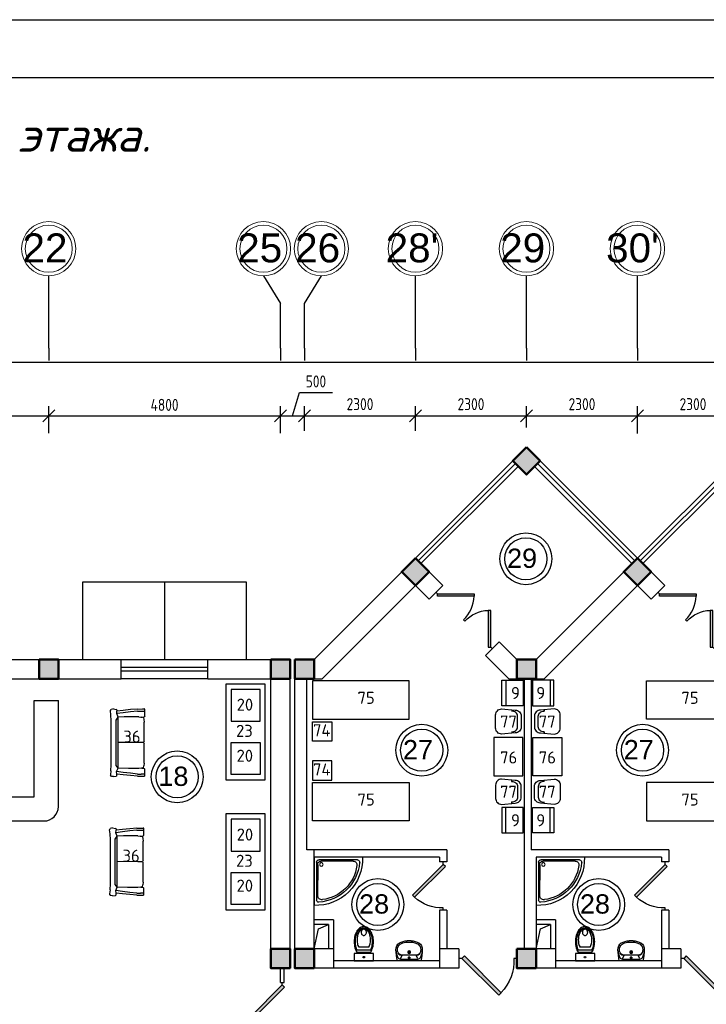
# Model space of a CAD drawing. Header units: millimetres. Extents: x 151654 to 877351, y 70322 to 154322.
# Tile 163 of 173: x 378650 to 392878, y 133903 to 154322. Entities that reach past the tile are written whole.
import ezdxf

# ---------------------------------------------------------------- set-up
doc = ezdxf.new("R2010")
doc.units = ezdxf.units.MM
doc.linetypes.add('ACAD_ISO04W100', pattern=[30, 24, -3, 0, -3])
for name, color, linetype in [('kolonn', 7, 'Continuous'), ('os', 253, 'Continuous'), ('su', 7, 'Continuous')]:
    doc.layers.add(name, color=color, linetype=linetype)
doc.layers.add('технологич.о', color=152, linetype='Continuous', lineweight=30)
doc.layers.add('ТХ', color=152, linetype='Continuous', lineweight=30)
doc.styles.add('GOST', font='isocpeur.ttf')
doc.styles.get("Standard").update_dxf_attribs({"font": 'arial.ttf'})
doc.styles.add('style1', font='isocpeui.ttf', dxfattribs={"height": 80})
doc.styles.add('ГОСТ 2.304', font='CS_Gost2304.shx')
doc.dimstyles.new('СПДС', dxfattribs={"dimscale": 100, "dimtxt": 2.5, "dimasz": 2.5, "dimexe": 2, "dimexo": 0.625, "dimgap": 1, "dimtad": 1, "dimdec": 0, "dimtxsty": 'ГОСТ 2.304', "dimblk": 'OBLIQUE', "dimblk1": 'OBLIQUE', "dimblk2": 'OBLIQUE', "dimcen": 2.5, "dimdle": 2, "dimadec": 0, "dimazin": 2, "dimtfac": 0.75, "dimtdec": 4, "dimtmove": 1, "dimatfit": 3, "dimfxl": 1, "dimtfill": 1, "dimtolj": 1, "dimarcsym": 1})

# ---------------------------------------------------------------- blocks, each defined once
blk = doc.blocks.new('ghsdd')
at = {"ltscale": 50, "true_color": 0x757575}
h = blk.add_hatch(color=8, dxfattribs=at)
h.paths.add_polyline_path([(0, 200), (-200, 200), (-200, 0), (0, 0)])
h.paths.add_polyline_path([(200, 0), (200, 200), (0, 200), (0, 0)])
h.paths.add_polyline_path([(0, 0), (-200, 0), (-200, -200), (0, -200)])
h.paths.add_polyline_path([(0, 0), (0, -200), (200, -200), (200, 0)])
at = {"lineweight": 50, "ltscale": 50}
blk.add_lwpolyline([(200, 200), (200, -200), (-200, -200), (-200, 200), (200, 200)], dxfattribs=at)
blk = doc.blocks.new('Podd_igl_as100x100')
for p, q in [((-54, 897), (-54, 104)), ((0, 1000), (0, 0)), ((-80, 808), (-80, 153)), ((0, 0), (-1000, 0)), ((-106, 50), (-891, 50)), ((-158, 74), (-799, 73))]:
    blk.add_line(p, q)
blk.add_circle((-152, 149), 37.8)
for centre, radius, start, end in [((-42, 42), 959, 87.5145, 182.4855), ((-22, 34), 914, 95.7508, 176.1666), ((-67, 71), 821, 97.4497, 172.9032), ((-160, 806), 80.2, 1.4931, 100.036), ((-109, 889), 55.4, 7.9715, 94.7418), ((-891, 93), 43.1, 176.352, 270.7469), ((-799, 157), 84.3, 169.7158, 269.999), ((-155, 149), 75.6, 267.8648, 3.2153), ((-107, 102), 52.6, 270.31, 1.996)]:
    blk.add_arc(centre, radius, start, end)
blk = doc.blocks.new('UM_8')
for p, q in [((244, 0), (-244, 0)), ((-182, -45), (-146, -110)), ((175, -30), (-175, -30)), ((142, -120), (-132, -120)), ((35, -180), (-35, -180)), ((27, -61), (-27, -61)), ((0, -88), (0, -34)), ((0, -145), (0, -215)), ((182, -45), (146, -110))]:
    blk.add_line(p, q)
for centre, radius in [((0, -180), 27), ((0, -61), 17), ((0, -180), 17)]:
    blk.add_circle(centre, radius)
for centre, radius, start, end in [((-244, 0), 0.5, 90, 167.3206), ((244, 0), 0.5, 12.6794, 90), ((894, -257), 1167, 167.3206, 178.6525), ((68, -206), 330, 154.5977, 180.3349), ((-104, -233), 138, 141.0504, 245.2718), ((-175, -90), 60, 90, 154.5977), ((-104, -233), 148, 141.0504, 147.7493), ((-139, -232), 123, 98.7111, 129.9424), ((-139, -232), 113, 86.1548, 129.9424), ((139, -232), 113, 50.0576, 93.8452), ((139, -232), 123, 50.0576, 81.2889), ((104, -233), 138, 294.7282, 38.9496), ((175, -90), 60, 25.4023, 90), ((104, -233), 148, 32.2507, 38.9496), ((-68, -206), 330, 359.6651, 25.4023), ((-894, -257), 1167, 1.3475, 12.6794), ((-104, -234), 169, 178.312, 234.1043), ((-273, -229), 0.5, 358.312, 358.6525), ((-27, -71), 347, 239.6448, 267.5368), ((-27, -71), 317, 244.8898, 267.5368), ((0, 80), 470, 265.1692, 274.8308), ((27, -71), 317, 272.4632, 300.3552), ((27, -71), 347, 272.4632, 300.3552), ((104, -234), 169, 305.8957, 1.688), ((273, -229), 0.5, 181.3475, 181.688), ((0, 80), 500, 265.1692, 274.8308)]:
    blk.add_arc(centre, radius, start, end)
blk = doc.blocks.new('UniTAZZ_3')
for p, q in [((-293, -112), (-293, 112)), ((-230, -144), (-230, 144)), ((-178, -144), (-178, 144)), ((-152, 200), (-152, -200)), ((0, 200), (-152, 200)), ((0, -200), (0, 200)), ((-152, -200), (0, -200))]:
    blk.add_line(p, q)
blk.add_circle((-76, 0), 17)
for centre, radius, start, end in [((-581, 0), 131, 146.9765, 180), ((-581, 0), 131, 180, 213.0235), ((-493, -57), 235, 122.5078, 146.9765), ((-564, 0), 117, 146.9765, 180), ((-575, 0), 87.7, 145.7058, 180), ((-575, 0), 87.7, 180, 214.2942), ((-485, -51), 211, 122.5078, 146.9765), ((-610, 0), 46, 153.6325, 180), ((-610, 0), 46, 180, 206.3675), ((-600, -5), 56.5, 129.8827, 153.6325), ((-507, -46), 170, 121.2723, 145.7058), ((-594, -12), 66, 109.092, 129.8827), ((-435, -148), 343, 104.7867, 122.5078), ((-590, -23), 78.1, 90, 109.092), ((-433, -133), 308, 104.7867, 122.5078), ((-462, -121), 257, 104.1209, 121.2723), ((-590, -23), 78.1, 70.908, 90), ((-586, -12), 66, 50.1173, 70.908), ((-580, -5), 56.5, 26.3675, 50.1173), ((-571, 0), 46, 0, 26.3675), ((-571, 0), 46, 333.6325, 0), ((-432, -238), 378, 90, 104.1209), ((-397, -291), 491, 90, 104.7867), ((-399, -261), 441, 90, 104.7867), ((-432, -238), 378, 75.8791, 90), ((-399, -261), 441, 75.2133, 90), ((-397, -291), 491, 75.2133, 90), ((-403, -121), 257, 64.7964, 75.8791), ((-365, -133), 308, 63.9053, 75.2133), ((-359, -148), 343, 58.1489, 75.2133), ((-493, 57), 235, 213.0235, 237.4922), ((-564, 0), 117, 180, 213.0235), ((-485, 51), 211, 213.0235, 237.4922), ((-600, 5), 56.5, 206.3675, 230.1173), ((-507, 47), 170, 214.2942, 238.7277), ((-594, 12), 66, 230.1173, 250.908), ((-435, 148), 343, 237.4922, 255.2133), ((-590, 24), 78.1, 250.908, 270), ((-433, 132), 308, 237.4922, 255.2133), ((-462, 121), 257, 238.7277, 255.8791), ((-590, 24), 78.1, 270, 289.092), ((-586, 12), 66, 289.092, 309.8827), ((-580, 5), 56.5, 309.8827, 333.6325), ((-432, 238), 378, 255.8791, 270), ((-397, 291), 491, 255.2133, 270), ((-399, 261), 441, 255.2133, 270), ((-432, 238), 378, 270, 284.1209), ((-399, 261), 441, 270, 284.7867), ((-397, 291), 491, 270, 284.7867), ((-403, 121), 257, 284.1209, 295.2036), ((-365, 132), 308, 284.7867, 296.0947), ((-359, 148), 343, 284.7867, 301.8511)]:
    blk.add_arc(centre, radius, start, end)
blk = doc.blocks.new('jfgjhsdf')
blk.add_hatch(color=1).paths.add_polyline_path([(-593, 731), (-637, 687), (0, 50), (44, 94)])
at = {"color": 1}
for p, q in [((0, 1000), (0, 950)), ((0, 50), (0, 0))]:
    blk.add_line(p, q, dxfattribs=at)
blk.add_lwpolyline([(0, 50), (-637, 687), (-593, 731), (44, 94), (0, 50)], dxfattribs=at)
blk.add_arc((-33, 130), 821, 87.662, 132.9147, dxfattribs=at)
blk = doc.blocks.new('_Oblique')
at = {"color": 0, "linetype": 'ByBlock', "lineweight": -2}
blk.add_line((-0.5, -0.5), (0.5, 0.5), dxfattribs=at)
blk = doc.blocks.new('*D1203')
at = {"color": 0, "lineweight": -2, "transparency": 16777216}
for p, q in [((376252, 145784), (376252, 146309)), ((379252, 145748), (379252, 146309)), ((376052, 146109), (379452, 146109))]:
    blk.add_line(p, q, dxfattribs=at)
at = {"color": 0, "lineweight": -2, "transparency": 16777216, "xscale": 250, "yscale": 250, "zscale": 250, "rotation": 180}
blk.add_blockref('_Oblique', (376252, 146109), dxfattribs=at)
at = {"color": 0, "lineweight": -2, "transparency": 16777216, "xscale": 250, "yscale": 250, "zscale": 250}
blk.add_blockref('_Oblique', (379252, 146109), dxfattribs=at)
at = {"color": 0, "transparency": 16777216, "insert": (377752, 146340), "char_height": 250, "attachment_point": 5, "style": 'ГОСТ 2.304', "bg_fill": 3, "box_fill_scale": 1.1, "bg_fill_color": 256, "bg_fill_true_color": 13158600, "bg_fill_transparency": 0}
blk.add_mtext('\\A1;3000', dxfattribs=at)
blk = doc.blocks.new('*D1204')
at = {"color": 0, "lineweight": -2, "transparency": 16777216}
for p, q in [((379252, 145748), (379252, 146309)), ((384052, 145749), (384052, 146309)), ((379052, 146109), (384252, 146109))]:
    blk.add_line(p, q, dxfattribs=at)
at = {"color": 0, "lineweight": -2, "transparency": 16777216, "xscale": 250, "yscale": 250, "zscale": 250, "rotation": 180}
blk.add_blockref('_Oblique', (379252, 146109), dxfattribs=at)
at = {"color": 0, "lineweight": -2, "transparency": 16777216, "xscale": 250, "yscale": 250, "zscale": 250}
blk.add_blockref('_Oblique', (384052, 146109), dxfattribs=at)
at = {"color": 0, "transparency": 16777216, "insert": (381652, 146334), "char_height": 250, "attachment_point": 5, "style": 'ГОСТ 2.304', "bg_fill": 3, "box_fill_scale": 1.1, "bg_fill_color": 256, "bg_fill_true_color": 13158600, "bg_fill_transparency": 0}
blk.add_mtext('\\A1;4800', dxfattribs=at)
blk = doc.blocks.new('*D1205')
at = {"color": 0, "lineweight": -2, "transparency": 16777216}
for p, q in [((384302, 146109), (384446, 146590)), ((384446, 146590), (385133, 146590)), ((384052, 145749), (384052, 146309)), ((384552, 145798), (384552, 146309)), ((383852, 146109), (384752, 146109))]:
    blk.add_line(p, q, dxfattribs=at)
at = {"color": 0, "lineweight": -2, "transparency": 16777216, "xscale": 250, "yscale": 250, "zscale": 250, "rotation": 180}
blk.add_blockref('_Oblique', (384052, 146109), dxfattribs=at)
at = {"color": 0, "lineweight": -2, "transparency": 16777216, "xscale": 250, "yscale": 250, "zscale": 250}
blk.add_blockref('_Oblique', (384552, 146109), dxfattribs=at)
at = {"color": 0, "transparency": 16777216, "insert": (384789, 146820), "char_height": 250, "attachment_point": 5, "style": 'ГОСТ 2.304', "bg_fill": 3, "box_fill_scale": 1.1, "bg_fill_color": 256, "bg_fill_true_color": 13158600, "bg_fill_transparency": 0}
blk.add_mtext('\\A1;500', dxfattribs=at)
blk = doc.blocks.new('*D1206')
at = {"color": 0, "lineweight": -2, "transparency": 16777216}
for p, q in [((384552, 145798), (384552, 146309)), ((386852, 145798), (386852, 146309)), ((384352, 146109), (387052, 146109))]:
    blk.add_line(p, q, dxfattribs=at)
at = {"color": 0, "lineweight": -2, "transparency": 16777216, "xscale": 250, "yscale": 250, "zscale": 250, "rotation": 180}
blk.add_blockref('_Oblique', (384552, 146109), dxfattribs=at)
at = {"color": 0, "lineweight": -2, "transparency": 16777216, "xscale": 250, "yscale": 250, "zscale": 250}
blk.add_blockref('_Oblique', (386852, 146109), dxfattribs=at)
at = {"color": 0, "transparency": 16777216, "insert": (385702, 146349), "char_height": 250, "attachment_point": 5, "style": 'ГОСТ 2.304', "bg_fill": 3, "box_fill_scale": 1.1, "bg_fill_color": 256, "bg_fill_true_color": 13158600, "bg_fill_transparency": 0}
blk.add_mtext('\\A1;2300', dxfattribs=at)
blk = doc.blocks.new('*D1207')
at = {"color": 0, "lineweight": -2, "transparency": 16777216}
for p, q in [((386852, 145798), (386852, 146309)), ((389152, 145862), (389152, 146309)), ((386652, 146109), (389352, 146109))]:
    blk.add_line(p, q, dxfattribs=at)
at = {"color": 0, "lineweight": -2, "transparency": 16777216, "xscale": 250, "yscale": 250, "zscale": 250, "rotation": 180}
blk.add_blockref('_Oblique', (386852, 146109), dxfattribs=at)
at = {"color": 0, "lineweight": -2, "transparency": 16777216, "xscale": 250, "yscale": 250, "zscale": 250}
blk.add_blockref('_Oblique', (389152, 146109), dxfattribs=at)
at = {"color": 0, "transparency": 16777216, "insert": (388002, 146349), "char_height": 250, "attachment_point": 5, "style": 'ГОСТ 2.304', "bg_fill": 3, "box_fill_scale": 1.1, "bg_fill_color": 256, "bg_fill_true_color": 13158600, "bg_fill_transparency": 0}
blk.add_mtext('\\A1;2300', dxfattribs=at)
blk = doc.blocks.new('*D1208')
at = {"color": 0, "lineweight": -2, "transparency": 16777216}
for p, q in [((389152, 145862), (389152, 146309)), ((391452, 145743), (391452, 146309)), ((388952, 146109), (391652, 146109))]:
    blk.add_line(p, q, dxfattribs=at)
at = {"color": 0, "lineweight": -2, "transparency": 16777216, "xscale": 250, "yscale": 250, "zscale": 250, "rotation": 180}
blk.add_blockref('_Oblique', (389152, 146109), dxfattribs=at)
at = {"color": 0, "lineweight": -2, "transparency": 16777216, "xscale": 250, "yscale": 250, "zscale": 250}
blk.add_blockref('_Oblique', (391452, 146109), dxfattribs=at)
at = {"color": 0, "transparency": 16777216, "insert": (390302, 146349), "char_height": 250, "attachment_point": 5, "style": 'ГОСТ 2.304', "bg_fill": 3, "box_fill_scale": 1.1, "bg_fill_color": 256, "bg_fill_true_color": 13158600, "bg_fill_transparency": 0}
blk.add_mtext('\\A1;2300', dxfattribs=at)
blk = doc.blocks.new('*D1209')
at = {"color": 0, "lineweight": -2, "transparency": 16777216}
for p, q in [((391452, 145743), (391452, 146309)), ((393752, 145806), (393752, 146309)), ((391252, 146109), (393952, 146109))]:
    blk.add_line(p, q, dxfattribs=at)
at = {"color": 0, "lineweight": -2, "transparency": 16777216, "xscale": 250, "yscale": 250, "zscale": 250, "rotation": 180}
blk.add_blockref('_Oblique', (391452, 146109), dxfattribs=at)
at = {"color": 0, "lineweight": -2, "transparency": 16777216, "xscale": 250, "yscale": 250, "zscale": 250}
blk.add_blockref('_Oblique', (393752, 146109), dxfattribs=at)
at = {"color": 0, "transparency": 16777216, "insert": (392602, 146349), "char_height": 250, "attachment_point": 5, "style": 'ГОСТ 2.304', "bg_fill": 3, "box_fill_scale": 1.1, "bg_fill_color": 256, "bg_fill_true_color": 13158600, "bg_fill_transparency": 0}
blk.add_mtext('\\A1;2300', dxfattribs=at)
blk = doc.blocks.new('*D1223')
at = {"color": 0, "lineweight": -2, "transparency": 16777216}
for p, q in [((334152, 147093), (334152, 147415)), ((421352, 147093), (421352, 147415)), ((421552, 147215), (333952, 147215))]:
    blk.add_line(p, q, dxfattribs=at)
at = {"color": 0, "lineweight": -2, "transparency": 16777216, "xscale": 250, "yscale": 250, "zscale": 250, "rotation": 180}
blk.add_blockref('_Oblique', (334152, 147215), dxfattribs=at)
at = {"color": 0, "lineweight": -2, "transparency": 16777216, "xscale": 250, "yscale": 250, "zscale": 250}
blk.add_blockref('_Oblique', (421352, 147215), dxfattribs=at)
at = {"color": 0, "transparency": 16777216, "insert": (377752, 147450), "char_height": 250, "attachment_point": 5, "style": 'ГОСТ 2.304', "bg_fill": 3, "box_fill_scale": 1.1, "bg_fill_color": 256, "bg_fill_true_color": 13158600, "bg_fill_transparency": 0}
blk.add_mtext('\\A1;87200', dxfattribs=at)
blk = doc.blocks.new('A$Ca3148104')
at = {"layer": 'ТХ', "ltscale": 10000}
for p, q in [((-198, 241), (-198, 212)), ((-77, -109), (-77, 110)), ((-198, -212), (-198, -241))]:
    blk.add_line(p, q, dxfattribs=at)
blk.add_lwpolyline([(0, 0), (0, -111, -0.414214), (-123, -234), (-407, -260, -0.414214), (-531, -137), (-531, 0), (-531, 137, -0.414214), (-407, 261), (-123, 235, -0.414214), (0, 111)], format="xyb", close=True, dxfattribs=at)
blk.add_lwpolyline([(0, 0), (0, -111, -0.414214), (-123, -234), (-407, -260, -0.414214), (-531, -137), (-531, 0), (-531, 137, -0.414214), (-407, 261), (-123, 235, -0.414214), (0, 111)], format="xyb", close=True, dxfattribs=at)
for centre, start, end in [((-184, 107), 1.5461, 97.8479), ((-184, 107), 1.5461, 97.8479), ((-184, -106), 262.1321, 358.4339), ((-184, -106), 262.1321, 358.4339)]:
    blk.add_arc(centre, 107, start, end, dxfattribs=at)
blk = doc.blocks.new('s-style4-2')
at = {"layer": 'технологич.о', "linetype": 'Continuous'}
for p, q in [((-706, 649), (-701, 681)), ((-706, 649), (-698, 590)), ((-701, 681), (-698, 696)), ((-698, 696), (-678, 707)), ((-670, 710), (-678, 707)), ((-587, 700), (-670, 710)), ((-587, 700), (-462, 693)), ((-465, 694), (-456, 694)), ((-462, 693), (454, 693)), ((454, 693), (578, 700)), ((578, 700), (661, 710)), ((661, 710), (668, 707)), ((668, 707), (689, 696)), ((700, 647), (689, 696)), ((700, 647), (689, 590)), ((-687, 577), (-698, 590)), ((-687, 577), (-653, 577)), ((-682, 291), (-666, 446)), ((-666, 446), (-653, 577)), ((-653, 577), (-600, 581)), ((-637, 291), (-617, 446)), ((-617, 446), (-600, 581)), ((-600, 581), (-527, 550)), ((-536, 339), (-527, 550)), ((-527, 550), (-473, 592)), ((-527, 550), (528, 550)), ((-473, 592), (-462, 593)), ((-462, 593), (454, 593)), ((-1, 28), (1, 550)), ((454, 593), (464, 592)), ((464, 592), (528, 550)), ((528, 550), (601, 580)), ((534, 425), (528, 551)), ((534, 123), (534, 425)), ((617, 446), (601, 580)), ((601, 580), (651, 577)), ((637, 291), (617, 446)), ((665, 446), (651, 577)), ((678, 577), (651, 577)), ((683, 291), (665, 446)), ((678, 577), (689, 590)), ((-693, 146), (-682, 291)), ((-652, 146), (-637, 291)), ((-536, 123), (-536, 339)), ((652, 146), (637, 291)), ((695, 146), (683, 291)), ((-693, 146), (-696, 49)), ((-696, 49), (-696, 12)), ((-693, 0), (-696, 12)), ((-693, 0), (-651, 0)), ((-656, 0), (-652, 3)), ((-652, 146), (-655, 73)), ((-655, 12), (-655, 73)), ((-651, 0), (-655, 12)), ((-651, 0), (-552, 0)), ((-552, 0), (-535, 12)), ((-530, 65), (-536, 123)), ((-529, 49), (-535, 12)), ((-520, 28), (-530, 65)), ((-528, 60), (-529, 49)), ((-520, 28), (-482, 19)), ((-425, 14), (-482, 19)), ((-425, 14), (-25, 14)), ((-12, 19), (-25, 14)), ((-1, 28), (-12, 19)), ((0, 28), (-1, 123)), ((0, 28), (10, 19)), ((24, 14), (10, 19)), ((24, 14), (423, 14)), ((481, 19), (423, 14)), ((518, 28), (481, 19)), ((518, 28), (528, 65)), ((534, 123), (528, 65)), ((529, 79), (530, 49)), ((530, 49), (536, 12)), ((553, 0), (536, 12)), ((651, 0), (655, 12)), ((654, 0), (651, 2)), ((652, 146), (655, 49)), ((655, 49), (655, 12)), ((694, 0), (698, 12)), ((695, 146), (698, 49)), ((698, 49), (698, 12)), ((553, 0), (651, 0)), ((651, 0), (694, 0))]:
    blk.add_line(p, q, dxfattribs=at)

msp = doc.modelspace()

# ---------------------------------------------------------------- linework, layer by layer
for p, q in [((386851.5, 143154.5), (389151.5, 145454.5)), ((391451.5, 143154.5), (389151.5, 145454.5)), ((391451.5, 143154.5), (393751.5, 145454.5)), ((381651.5, 142654.5), (381651.5, 141054.5)), ((378951.5, 140204.5), (379451.5, 140204.5))]:
    msp.add_line(p, q)
at = {"color": 1}
for p, q in [((386908.1, 143097.9), (388925.3, 145115.1)), ((386964.7, 143041.4), (388981.8, 145058.5)), ((391338.4, 143041.4), (389321.2, 145058.5)), ((391395, 143097.9), (389377.8, 145115.1)), ((391508.1, 143097.9), (393525.3, 145115.1)), ((391564.7, 143041.4), (393581.8, 145058.5)), ((380751.5, 141054.5), (382551.5, 141054.5)), ((380751.5, 140894.5), (382551.5, 140894.5)), ((382551.5, 140814.5), (380751.5, 140814.5)), ((382551.5, 140654.5), (380751.5, 140654.5)), ((384051.5, 134354.5), (384051.5, 134654.5)), ((384131.5, 134354.5), (384131.5, 134654.5)), ((384051.5, 134354.5), (384131.5, 134354.5))]:
    msp.add_line(p, q, dxfattribs=at)
at = {"lineweight": 30}
for p, q in [((384751.5, 141054.5), (386851.5, 143154.5)), ((387417.2, 142588.8), (386851.5, 143154.5)), ((389351.5, 141054.5), (391451.5, 143154.5)), ((392017.2, 142588.8), (391451.5, 143154.5)), ((384917.2, 140654.5), (386851.5, 142588.8)), ((387134.4, 142306), (386851.5, 142588.8)), ((387134.4, 142306), (387417.2, 142588.8)), ((389517.2, 140654.5), (391451.5, 142588.8)), ((391734.4, 142306), (391451.5, 142588.8)), ((391734.4, 142306), (392017.2, 142588.8)), ((388301.1, 141139.2), (388583.9, 141422.1)), ((388951.5, 141054.5), (388583.9, 141422.1)), ((388785.8, 140654.5), (388301.1, 141139.2)), ((378351.5, 141054.5), (380751.5, 141054.5)), ((380751.5, 140654.5), (380751.5, 141054.5)), ((382551.5, 140654.5), (382551.5, 141054.5)), ((382551.5, 141054.5), (384251.5, 141054.5)), ((384251.5, 134654.5), (384251.5, 141054.5)), ((384351.5, 134654.5), (384351.5, 141054.5)), ((384351.5, 141054.5), (384751.5, 141054.5)), ((388951.5, 141054.5), (389351.5, 141054.5)), ((378351.5, 140654.5), (380751.5, 140654.5)), ((382551.5, 140654.5), (383851.5, 140654.5)), ((383851.5, 134654.5), (383851.5, 140654.5)), ((384601.5, 137104.5), (384601.5, 140654.5)), ((384601.5, 140654.5), (384917.2, 140654.5)), ((388785.8, 140654.5), (389517.2, 140654.5)), ((389101.5, 140654.5), (389101.5, 135054.5)), ((389251.5, 140654.5), (389251.5, 137104.5)), ((387501.5, 137104.5), (384601.5, 137104.5)), ((384751.5, 135054.5), (384751.5, 137104.5)), ((387501.5, 137104.5), (387501.5, 136854.5)), ((392101.5, 137104.5), (389251.5, 137104.5)), ((392101.5, 137104.5), (392101.5, 136854.5)), ((387351.5, 136954.5), (384751.5, 136954.5)), ((387351.5, 136954.5), (387351.5, 136854.5)), ((387501.5, 136854.5), (387351.5, 136854.5)), ((389351.5, 136954.5), (389351.5, 135054.5)), ((391951.5, 136954.5), (389351.5, 136954.5)), ((391951.5, 136954.5), (391951.5, 136854.5)), ((392101.5, 136854.5), (391951.5, 136854.5)), ((387501.5, 135854.5), (387351.5, 135854.5)), ((387351.5, 135854.5), (387351.5, 134654.5)), ((387501.5, 135854.5), (387501.5, 135054.5)), ((391951.5, 135854.5), (391951.5, 134654.5)), ((392101.5, 135854.5), (391951.5, 135854.5)), ((392101.5, 135854.5), (392101.5, 135054.5)), ((385151.5, 135654.5), (384751.5, 135654.5)), ((385151.5, 135654.5), (385151.5, 134654.5)), ((389751.5, 135654.5), (389351.5, 135654.5)), ((389751.5, 135654.5), (389751.5, 134654.5)), ((385051.5, 135554.5), (384751.5, 135554.5)), ((385051.5, 135554.5), (385051.5, 135054.5)), ((389651.5, 135554.5), (389351.5, 135554.5)), ((389651.5, 135554.5), (389651.5, 135054.5)), ((385151.5, 135054.5), (384751.5, 135054.5)), ((387751.5, 135054.5), (387351.5, 135054.5)), ((387751.5, 135054.5), (387751.5, 134654.5)), ((388951.5, 135054.5), (388951.5, 134654.5)), ((389751.5, 135054.5), (388951.5, 135054.5)), ((392351.5, 135054.5), (391951.5, 135054.5)), ((392351.5, 135054.5), (392351.5, 134654.5)), ((387351.5, 134804.5), (385151.5, 134804.5)), ((391951.5, 134804.5), (389751.5, 134804.5)), ((384251.5, 134654.5), (383851.5, 134654.5)), ((387751.5, 134654.5), (384351.5, 134654.5)), ((392351.5, 134654.5), (388951.5, 134654.5))]:
    msp.add_line(p, q, dxfattribs=at)
at = {"color": 6}
for p, q in [((378951.5, 138204.5), (378951.5, 140204.5)), ((379451.5, 138004.5), (379451.5, 140204.5)), ((376551.5, 138204.5), (378951.5, 138204.5)), ((376351.5, 137704.5), (379151.5, 137704.5))]:
    msp.add_line(p, q, dxfattribs=at)
at = {"color": 5, "lineweight": 30}
msp.add_lwpolyline([(323816.9, 70322.5), (323816.9, 154322.5), (442616.9, 154322.5), (442616.9, 70322.5)], close=True, dxfattribs=at)
msp.add_lwpolyline([(327816.9, 71522.5), (327816.9, 153122.5), (441416.9, 153122.5), (441416.9, 71522.5)], close=True)
at = {"lineweight": 30}
msp.add_lwpolyline([(388868.7, 145171.7), (389151.5, 145454.5), (389434.4, 145171.7), (389151.5, 144888.8)], close=True, dxfattribs=at)
for points in [[(383351.5, 141054.5), (383351.5, 142654.5), (379951.5, 142654.5), (379951.5, 141054.5)], [(384751.5, 135054.5), (384839.7, 135466.3), (385051.5, 135554.5)], [(389351.5, 135054.5), (389439.7, 135466.3), (389651.5, 135554.5)]]:
    msp.add_lwpolyline(points)
at = {"color": 1}
for centre, radius in [((389139.9, 143142), 537), ((389139.9, 143142), 437), ((386981.7, 139172.2), 537), ((391557.6, 139172.2), 537), ((386981.7, 139172.2), 437), ((391557.6, 139172.2), 437), ((381914.2, 138620.3), 537), ((381914.2, 138620.3), 437), ((386073.2, 135972.6), 537), ((386073.2, 135972.6), 437), ((390649.1, 135972.6), 537), ((390649.1, 135972.6), 437)]:
    msp.add_circle(centre, radius, dxfattribs=at)
at = {"color": 6}
msp.add_arc((379151.5, 138004.5), 300, 270, 0, dxfattribs=at)
at = {"layer": 'os'}
for p, q in [((379251.5, 147510.7), (379251.5, 149010.7)), ((386851.5, 147510.7), (386851.5, 149010.7)), ((389151.5, 147510.7), (389151.5, 149010.7)), ((391451.5, 147510.7), (391451.5, 149010.7)), ((384051.5, 147510.7), (384051.5, 148438.7)), ((384551.5, 147510.7), (384551.5, 148438.7))]:
    msp.add_line(p, q, dxfattribs=at)
at = {"layer": 'os', "linetype": 'ACAD_ISO04W100', "ltscale": 40}
for p, q in [((379251.5, 147510.7), (379251.5, 147251.8)), ((384051.5, 147510.7), (384051.5, 147251.8)), ((384551.5, 147510.7), (384551.5, 147251.8)), ((386851.5, 147510.7), (386851.5, 147251.8)), ((389151.5, 147510.7), (389151.5, 147251.8)), ((391451.5, 147510.7), (391451.5, 147251.8))]:
    msp.add_line(p, q, dxfattribs=at)
at = {"layer": 'os', "color": 0}
for points in [[(383701.5, 149010.7), (384051.5, 148438.7)], [(384551.5, 148438.7), (384901.5, 149010.7)]]:
    msp.add_lwpolyline(points, dxfattribs=at)
at = {"layer": 'os', "color": 0, "lineweight": 0}
for centre, radius in [((379251.5, 149573.2), 562.5), ((383701.5, 149573.2), 562.5), ((384901.5, 149573.2), 562.5), ((386851.5, 149573.2), 562.5), ((389151.5, 149573.2), 562.5), ((391451.5, 149573.2), 562.5), ((379251.5, 149573.2), 487.5), ((383701.5, 149573.2), 487.5), ((384901.5, 149573.2), 487.5), ((386851.5, 149573.2), 487.5), ((389151.5, 149573.2), 487.5), ((391451.5, 149573.2), 487.5)]:
    msp.add_circle(centre, radius, dxfattribs=at)
at = {"layer": 'технологич.о', "ltscale": 2}
for points in [[(388643.9, 140091.8), (388643.9, 140621.8), (389083.9, 140621.8), (389083.9, 140091.8)], [(388643.9, 140091.8), (388643.9, 140621.8), (388721.1, 140621.8), (388721.1, 140091.8)], [(389718.3, 140091.8), (389718.3, 140621.8), (389278.3, 140621.8), (389278.3, 140091.8)], [(389718.3, 140091.8), (389718.3, 140621.8), (389641, 140621.8), (389641, 140091.8)], [(388643.9, 137986.5), (388643.9, 137456.5), (389083.9, 137456.5), (389083.9, 137986.5)], [(388643.9, 137986.5), (388643.9, 137456.5), (388721.1, 137456.5), (388721.1, 137986.5)], [(389718.3, 137986.5), (389718.3, 137456.5), (389278.3, 137456.5), (389278.3, 137986.5)], [(389718.3, 137986.5), (389718.3, 137456.5), (389641, 137456.5), (389641, 137986.5)]]:
    msp.add_lwpolyline(points, close=True, dxfattribs=at)
at = {"layer": 'ТХ', "ltscale": 10000}
for points in [[(382926.6, 138551.7), (382926.6, 140551.7), (383726.6, 140551.7), (383726.6, 138551.7)], [(384721, 139812.8), (386721, 139812.8), (386721, 140612.8), (384721, 140612.8)], [(393641.1, 139812.8), (391641.1, 139812.8), (391641.1, 140612.8), (393641.1, 140612.8)], [(383634.8, 140434.1), (383034.8, 140434.1), (383034.8, 139774.1), (383634.8, 139774.1)], [(384721, 139762.8), (385121, 139762.8), (385121, 139362.8), (384721, 139362.8)], [(383634.8, 138669.3), (383034.8, 138669.3), (383034.8, 139329.3), (383634.8, 139329.3)], [(389076.6, 139439.2), (388476.6, 139439.2), (388476.6, 138639.2), (389076.6, 138639.2)], [(389285.5, 139439.2), (389885.5, 139439.2), (389885.5, 138639.2), (389285.5, 138639.2)], [(384721, 138554.5), (385121, 138554.5), (385121, 138954.5), (384721, 138954.5)], [(384721, 138504.5), (386721, 138504.5), (386721, 137704.5), (384721, 137704.5)], [(393641.1, 138504.5), (391641.1, 138504.5), (391641.1, 137704.5), (393641.1, 137704.5)], [(382926.6, 135857.3), (382926.6, 137857.3), (383726.6, 137857.3), (383726.6, 135857.3)], [(383634.8, 137739.7), (383034.8, 137739.7), (383034.8, 137079.7), (383634.8, 137079.7)], [(383634.8, 135974.9), (383034.8, 135974.9), (383034.8, 136634.9), (383634.8, 136634.9)]]:
    msp.add_lwpolyline(points, close=True, dxfattribs=at)

# ---------------------------------------------------------------- block references
for p, xscale, yscale, zscale, rotation in [((387275.8, 142447.4), 0.8461538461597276, 0.8461538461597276, 0.8461538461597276, 224.9999999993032), ((391875.8, 142447.4), 0.8461538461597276, 0.8461538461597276, 0.8461538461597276, 224.9999999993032), ((388442.5, 141280.7), -0.8461538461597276, 0.8461538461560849, 0.8461538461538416, 44.9999999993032), ((393042.5, 141280.7), -0.8461538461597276, 0.8461538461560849, 0.8461538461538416, 44.9999999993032), ((387751.5, 134854.5), -1.19999999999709, 1.19999999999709, 1.2, 270), ((392351.5, 134854.5), -1.19999999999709, 1.19999999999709, 1.2, 270), ((384091.5, 134354.5), -1.025641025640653, 1.025641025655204, 1.025641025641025, 180)]:
    msp.add_blockref('jfgjhsdf', p, dxfattribs=dict(xscale=xscale, yscale=yscale, zscale=zscale, rotation=rotation))
at = {"xscale": -1, "rotation": 180}
for p in [(387426.5, 136854.5), (392026.5, 136854.5)]:
    msp.add_blockref('jfgjhsdf', p, dxfattribs=at)
at = {"layer": 'kolonn', "rotation": 45}
msp.add_blockref('ghsdd', (389151.5, 145171.7), dxfattribs=at)
at = {"layer": 'kolonn', "xscale": -1, "rotation": 315}
for p in [(386851.5, 142871.7), (391451.5, 142871.7)]:
    msp.add_blockref('ghsdd', p, dxfattribs=at)
at = {"layer": 'kolonn', "xscale": -1}
for p in [(379251.5, 140854.5), (384051.5, 140854.5), (384551.5, 140854.5), (389151.5, 140854.5), (384051.5, 134854.5), (384551.5, 134854.5), (389151.5, 134854.5)]:
    msp.add_blockref('ghsdd', p, dxfattribs=at)
at = {"layer": 'su', "xscale": -1}
for name, p, rotation in [('Podd_igl_as100x100', (384751.5, 136954.5), 270), ('Podd_igl_as100x100', (389351.5, 136954.5), 270), ('UM_8', (386720.4, 134804.5), 180), ('UM_8', (391320.4, 134804.5), 180)]:
    msp.add_blockref(name, p, dxfattribs=dict(at, rotation=rotation))
at = {"layer": 'su', "rotation": 270}
for p in [(385780.7, 134804.5), (390365.8, 134804.5)]:
    msp.add_blockref('UniTAZZ_3', p, dxfattribs=at)
at = {"layer": 'технологич.о', "linetype": 'Continuous', "rotation": 90.00000000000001}
for p in [(381240.5, 139330.3), (381223, 136860.5)]:
    msp.add_blockref('s-style4-2', p, dxfattribs=at)
at = {"layer": 'ТХ', "ltscale": 10000}
msp.add_blockref('A$Ca3148104', (389043.4, 139767.6), dxfattribs=at)
at = {"layer": 'ТХ', "ltscale": 10000, "xscale": -1}
msp.add_blockref('A$Ca3148104', (389318.8, 139767.6), dxfattribs=at)
at = {"layer": 'ТХ', "ltscale": 10000, "xscale": -1, "rotation": 180}
msp.add_blockref('A$Ca3148104', (389043.4, 138310.7), dxfattribs=at)
at = {"layer": 'ТХ', "ltscale": 10000, "rotation": 180}
msp.add_blockref('A$Ca3148104', (389318.8, 138310.7), dxfattribs=at)

# ---------------------------------------------------------------- texts
for s, height, style, p in [('План 2-го этажа.', 712.029, 'style1', (373592.6, 151584.1)), ('9', 250, 'GOST', (388831.7, 140234, 11.2)), ('9', 250, 'GOST', (389355.5, 140234, 11.2)), ('75', 250, 'GOST', (385650.3, 140133.5)), ('75', 250, 'GOST', (392361.9, 140133.5)), ('20', 250, 'GOST', (383146.3, 139992.6)), ('77', 250, 'GOST', (388605.1, 139642)), ('77', 250, 'GOST', (389407, 139642)), ('23', 250, 'GOST', (383132.7, 139448.5)), ('74', 250, 'GOST', (384727.8, 139460.5)), ('36', 250, 'GOST', (380797.6, 139329, 11.2)), ('20', 250, 'GOST', (383143.9, 138933.2)), ('76', 250, 'GOST', (388605.1, 138896.7)), ('76', 250, 'GOST', (389407, 138896.7)), ('74', 250, 'GOST', (384727.8, 138647.2)), ('75', 250, 'GOST', (385650.3, 138024.2)), ('77', 250, 'GOST', (388605.1, 138186.4)), ('77', 250, 'GOST', (389407, 138186.4)), ('75', 250, 'GOST', (392361.9, 138024.2)), ('9', 250, 'GOST', (388831.7, 137594.3, 11.2)), ('9', 250, 'GOST', (389355.5, 137594.3, 11.2)), ('20', 250, 'GOST', (383146.3, 137298.2)), ('36', 250, 'GOST', (380780.1, 136859.2, 11.2)), ('23', 250, 'GOST', (383132.7, 136754.1)), ('20', 250, 'GOST', (383143.9, 136238.8))]:
    msp.add_text(s, height=height, dxfattribs=dict(style=style)).set_placement(p)
at = {"ltscale": 50}
for s, p in [('22', (378707.7, 149289.6)), ('25', (383157.7, 149289.6)), ('26', (384357.7, 149289.6)), ("28'", (386233, 149289.6)), ('29', (388607.7, 149289.6)), ("30'", (390801.8, 149289.6))]:
    msp.add_text(s, height=600, dxfattribs=at).set_placement(p)
at = {"color": 1}
for s, p in [('29', (388750.6, 142953.5)), ('27', (386592.4, 138983.7)), ('27', (391168.3, 138983.7)), ('18', (381524.9, 138431.8)), ('28', (385683.9, 135784.1)), ('28', (390259.8, 135784.1))]:
    msp.add_text(s, height=400, dxfattribs=at).set_placement(p)

# ---------------------------------------------------------------- next in the draw order: dimensions: what is measured, and where the dimension line sits
dim = msp.add_linear_dim(base=(379251.5, 146109.4), p1=(376251.5, 145721), p2=(379251.5, 145685.4), dimstyle='СПДС')
dim.commit()
dim.dimension.update_dxf_attribs({"geometry": '*D1203', "text_midpoint": (377751.5, 146339.6)})

# ---------------------------------------------------------------- next in the draw order: dimensions: what is measured, and where the dimension line sits
dim = msp.add_linear_dim(base=(384051.5, 146109.4), p1=(379251.5, 145685.4), p2=(384051.5, 145686.2), dimstyle='СПДС')
dim.commit()
dim.dimension.update_dxf_attribs({"geometry": '*D1204', "text_midpoint": (381651.5, 146334.4)})

# ---------------------------------------------------------------- next in the draw order: dimensions: what is measured, and where the dimension line sits
dim = msp.add_linear_dim(base=(384551.5, 146109.4), p1=(384051.5, 145686.2), p2=(384551.5, 145736), dimstyle='СПДС')
dim.commit()
dim.dimension.update_dxf_attribs({"geometry": '*D1205', "text_midpoint": (384545.6, 146819.8)})

# ---------------------------------------------------------------- next in the draw order: dimensions: what is measured, and where the dimension line sits
for base, p1, p2, picture, middle in [((334151.5, 147215.5), (421351.5, 147030.7), (334151.5, 147030.7), '*D1223', (377751.5, 147450.2)), ((386851.5, 146109.4), (384551.5, 145736), (386851.5, 145736), '*D1206', (385701.5, 146349.3))]:
    dim = msp.add_linear_dim(base=base, p1=p1, p2=p2, dimstyle='СПДС')
    dim.commit()
    dim.dimension.update_dxf_attribs({"geometry": picture, "text_midpoint": middle})

# ---------------------------------------------------------------- next in the draw order: dimensions: what is measured, and where the dimension line sits
dim = msp.add_linear_dim(base=(389151.5, 146109.4), p1=(386851.5, 145736), p2=(389151.5, 145799.9), dimstyle='СПДС')
dim.commit()
dim.dimension.update_dxf_attribs({"geometry": '*D1207', "text_midpoint": (388001.5, 146349.3)})

# ---------------------------------------------------------------- next in the draw order: dimensions: what is measured, and where the dimension line sits
dim = msp.add_linear_dim(base=(391451.5, 146109.4), p1=(389151.5, 145799.9), p2=(391451.5, 145680), dimstyle='СПДС')
dim.commit()
dim.dimension.update_dxf_attribs({"geometry": '*D1208', "text_midpoint": (390301.5, 146349.3)})

# ---------------------------------------------------------------- next in the draw order: dimensions: what is measured, and where the dimension line sits
dim = msp.add_linear_dim(base=(393751.5, 146109.4), p1=(391451.5, 145680), p2=(393751.5, 145743.2), dimstyle='СПДС')
dim.commit()
dim.dimension.update_dxf_attribs({"geometry": '*D1209', "text_midpoint": (392601.5, 146349.3)})

doc.saveas('drawing.dxf')
